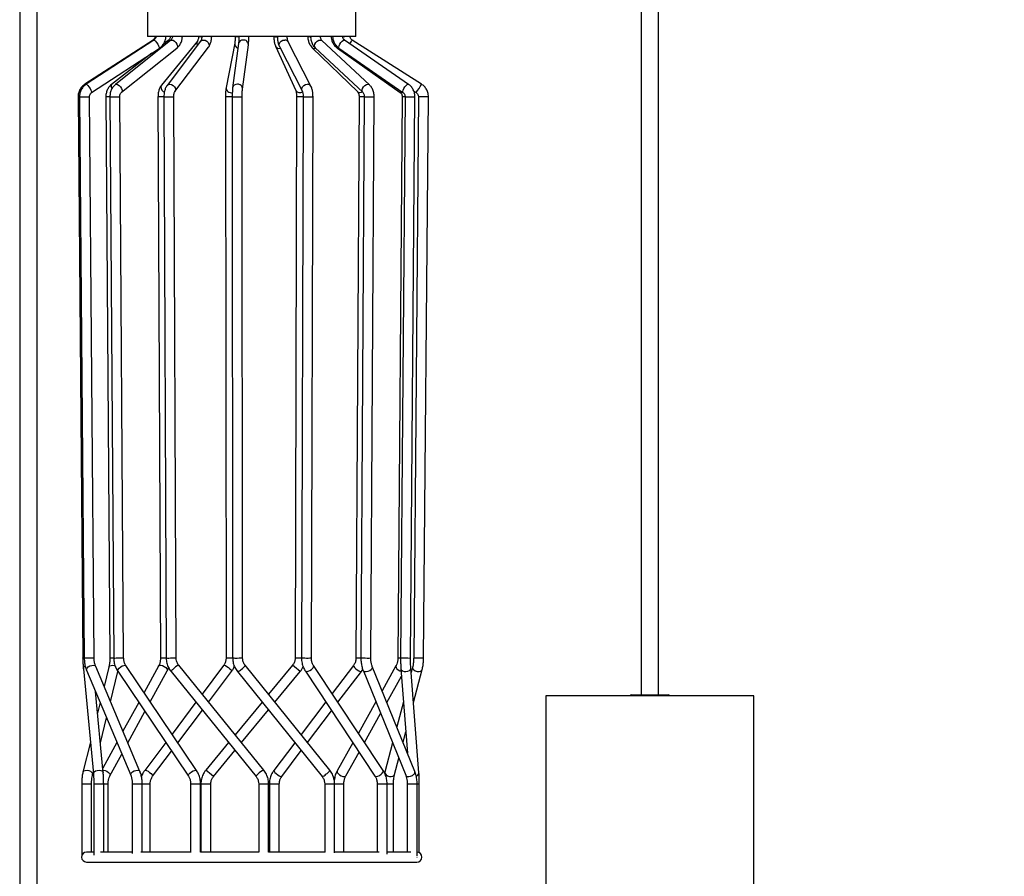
# Model space of a CAD drawing. Header units: millimetres. Extents: x 81 to 118, y 86 to 195.
# Tile 8 of 13: x 89 to 104, y 116 to 129. Entities that reach past the tile are written whole.
import ezdxf

# ---------------------------------------------------------------- set-up
doc = ezdxf.new("R2010")
doc.units = ezdxf.units.MM
doc.styles.add('SLDTEXTSTYLE0', font='TXT', dxfattribs={"width": 0.75})
doc.dimstyles.new('SLDDIMSTYLE0', dxfattribs={"dimtxt": 3.5, "dimasz": 3.302, "dimexe": 0, "dimexo": 0.0625, "dimgap": 0.875, "dimtad": 1, "dimlfac": 20, "dimrnd": 1e-09, "dimzin": 12, "dimdsep": 46, "dimtxsty": 'SLDTEXTSTYLE0', "dimsah": 1, "dimcen": 0.09, "dimadec": 0, "dimazin": 3, "dimtfac": 1, "dimtofl": 0, "dimtmove": 0, "dimatfit": 3, "dimfxl": 0, "dimfrac": 2, "dimtolj": 1, "dimtzin": 12, "dimarcsym": 0})

# ---------------------------------------------------------------- blocks, each defined once
blk = doc.blocks.new('_D')
at = {"color": 7, "linetype": 'Continuous', "lineweight": 18}
for p, q in [((100.461, 161.847), (118.384, 161.847)), ((117.384, 161.847), (117.384, 96.847)), ((100.461, 96.847), (118.384, 96.847))]:
    blk.add_line(p, q, dxfattribs=at)
for points in [[(117.384, 161.847), (116.876, 158.545), (117.892, 158.545)], [(117.384, 96.847), (117.892, 100.149), (116.876, 100.149)]]:
    blk.add_solid(points, dxfattribs=at)
at = {"color": 7, "linetype": 'Continuous', "lineweight": 18, "insert": (112.873, 120.984), "char_height": 3.5, "attachment_point": 1, "rotation": 90, "style": 'SLDTEXTSTYLE0'}
blk.add_mtext('1300', dxfattribs=at)
blk = doc.blocks.new('_D_1')
at = {"color": 7, "linetype": 'Continuous', "lineweight": 18}
for p, q in [((98.046, 132.829), (111.496, 132.829)), ((110.496, 132.829), (110.496, 98.829)), ((98.533, 98.829), (111.496, 98.829))]:
    blk.add_line(p, q, dxfattribs=at)
for points in [[(110.496, 132.829), (109.988, 129.527), (111.004, 129.527)], [(110.496, 98.829), (111.004, 102.131), (109.988, 102.131)]]:
    blk.add_solid(points, dxfattribs=at)
at = {"color": 7, "linetype": 'Continuous', "lineweight": 18, "insert": (105.985, 111.642), "char_height": 3.5, "attachment_point": 1, "rotation": 90, "style": 'SLDTEXTSTYLE0'}
blk.add_mtext('680', dxfattribs=at)

msp = doc.modelspace()

# ---------------------------------------------------------------- linework, layer by layer
at = {"color": 7, "linetype": 'Continuous', "lineweight": 25}
for p, q in [((88.87785, 160.907), (88.87785, 111.12019)), ((89.14285, 111.12019), (89.14285, 160.907)), ((98.28095, 160.907), (98.28095, 118.80666)), ((98.54595, 118.80666), (98.54595, 160.907)), ((90.81447, 129.26548), (90.81447, 128.76547)), ((93.96447, 128.76547), (93.96447, 129.26548)), ((91.17204, 128.76547), (90.81447, 128.76547)), ((91.09126, 128.76149), (91.09147, 128.76547)), ((93.96447, 128.76547), (91.17204, 128.76547)), ((91.34033, 128.76221), (91.34047, 128.76547)), ((91.78378, 128.7635), (91.78383, 128.76547)), ((92.3449, 128.76513), (92.3449, 128.76547)), ((92.72351, 128.76547), (92.72353, 128.76428)), ((92.77666, 128.76547), (92.77668, 128.76413)), ((93.23694, 128.76547), (93.23704, 128.76279)), ((93.27847, 128.76547), (93.27858, 128.76268)), ((93.59086, 128.76547), (93.59104, 128.76177)), ((93.61359, 128.76547), (93.61378, 128.7617)), ((90.89598, 128.71007), (89.86404, 128.04078)), ((90.90793, 128.70991), (89.88465, 128.04062)), ((91.16343, 128.70574), (90.32574, 128.03645)), ((91.5664, 128.69441), (91.02309, 128.02513)), ((91.12979, 128.70639), (91.05018, 128.64459)), ((91.61563, 128.69245), (91.10838, 128.02316)), ((91.12979, 128.70639), (91.12915, 128.70587)), ((91.22793, 127.93256), (91.73518, 128.60184)), ((92.13212, 128.6615), (92.00159, 127.99221)), ((92.18969, 128.65704), (92.10059, 127.98776)), ((92.24927, 127.96796), (92.33838, 128.63725)), ((92.75034, 128.61606), (93.05518, 127.94677)), ((92.80767, 128.61283), (93.15211, 127.94354)), ((93.28549, 128.01218), (92.94104, 128.68146)), ((92.94104, 128.68146), (92.94158, 128.68038)), ((93.30495, 128.5934), (93.99244, 127.92412)), ((93.34971, 128.59227), (94.06815, 127.92298)), ((93.45099, 128.70288), (93.45195, 128.70202)), ((94.17039, 128.03273), (93.45195, 128.70202)), ((94.76329, 128.03955), (93.79508, 128.70884)), ((94.95923, 128.04111), (93.90867, 128.7104)), ((89.96676, 127.91509), (90.99003, 128.58438)), ((90.87944, 128.51204), (90.26763, 128.0371)), ((90.41937, 127.91926), (91.25706, 128.58855)), ((93.68543, 128.5858), (94.6367, 127.91652)), ((93.70979, 128.58545), (94.678, 127.91616)), ((89.76169, 127.84941), (89.83374, 119.35956)), ((89.78311, 127.84942), (89.85456, 119.35956)), ((90.00456, 119.35956), (89.93311, 127.85068)), ((90.18167, 127.84951), (90.24187, 119.35956)), ((90.24223, 127.84953), (90.30071, 119.35956)), ((90.45072, 119.35956), (90.39222, 127.85056)), ((90.97043, 127.84971), (91.00836, 119.35956)), ((91.05965, 127.84973), (91.09507, 119.35956)), ((91.24507, 119.35956), (91.20965, 127.85036)), ((91.99158, 127.84996), (92.0007, 119.35956)), ((92.09404, 127.84999), (92.10027, 119.35956)), ((92.25027, 119.35956), (92.24405, 127.8501)), ((93.06857, 127.85023), (93.04728, 119.35956)), ((93.16655, 127.85026), (93.1425, 119.35956)), ((93.2925, 119.35956), (93.31655, 127.84983)), ((94.01517, 127.85047), (93.96716, 119.35956)), ((94.09173, 127.85049), (94.04156, 119.35956)), ((94.19157, 119.35956), (94.24173, 127.8496)), ((94.6677, 127.85063), (94.60127, 119.35956)), ((94.63623, 127.91687), (94.6367, 127.91652)), ((94.7096, 127.85064), (94.64199, 119.35956)), ((94.792, 119.35956), (94.8596, 127.84945)), ((94.91333, 127.85069), (94.83997, 119.35956)), ((94.84253, 127.9376), (94.87864, 127.9146)), ((94.98998, 119.35956), (95.06333, 127.8494)), ((89.83503, 119.36212), (89.83516, 119.36214)), ((89.85593, 119.36214), (89.85654, 119.36212)), ((90.697, 117.64633), (90.02842, 119.2339)), ((90.22752, 119.22279), (90.15562, 118.93186)), ((91.55541, 117.65915), (90.48501, 119.24672)), ((90.98012, 119.24077), (90.76019, 118.83858)), ((92.5718, 117.66445), (91.28466, 119.25202)), ((91.96388, 119.24986), (91.6379, 118.81633)), ((93.57076, 117.66432), (92.28945, 119.25189)), ((93.00716, 119.25258), (92.64365, 118.81303)), ((94.37958, 117.6587), (93.32564, 119.24627)), ((93.92954, 119.25013), (93.60602, 118.82393)), ((94.85798, 117.64542), (94.21365, 119.23299)), ((94.57155, 119.24143), (94.36207, 118.8673)), ((94.91984, 117.62303), (94.79653, 119.2106)), ((94.82356, 119.22393), (94.80188, 119.14176)), ((89.84131, 119.19768), (89.99247, 117.61011)), ((89.89018, 119.17568), (90.55876, 117.58811)), ((90.25298, 118.70066), (90.36546, 119.15571)), ((90.36064, 119.16286), (91.43104, 117.57529)), ((90.85459, 118.69857), (91.11173, 119.1688)), ((91.16815, 119.15755), (92.45528, 117.56999)), ((91.73527, 118.69623), (92.08377, 119.15971)), ((92.17272, 119.15768), (93.45404, 117.57012)), ((92.73979, 118.69392), (93.12275, 119.15699)), ((93.20067, 119.16331), (94.25461, 117.57574)), ((93.69388, 118.69159), (94.04902, 119.15944)), ((94.04902, 119.15944), (94.0695, 119.19031)), ((94.07466, 119.17658), (94.71899, 117.58901)), ((94.43431, 118.6893), (94.65584, 119.08493)), ((94.64698, 119.19898), (94.74627, 117.92067)), ((94.83715, 118.68764), (94.9686, 119.18565)), ((90.14179, 117.62433), (90.02443, 118.85688)), ((96.83845, 118.79166), (96.83845, 114.79166)), ((99.74345, 118.79166), (96.83845, 118.79166)), ((98.13095, 118.80666), (98.69595, 118.80666)), ((99.98845, 118.79166), (99.74345, 118.79166)), ((99.98845, 114.79166), (99.98845, 118.79166)), ((90.09542, 118.68833), (90.05576, 118.52787)), ((90.67918, 118.69042), (90.44085, 118.25457)), ((91.54499, 118.69275), (91.18306, 118.21141)), ((92.5461, 118.69507), (92.13714, 118.20057)), ((93.50997, 118.6974), (93.13532, 118.20384)), ((94.26822, 118.69969), (94.00298, 118.22598)), ((94.68563, 118.70135), (94.58467, 118.31884)), ((90.09873, 118.07658), (90.19279, 118.45712)), ((90.51523, 118.07795), (90.77358, 118.55041)), ((91.27178, 118.07981), (91.64236, 118.57266)), ((92.2335, 118.08171), (92.64223, 118.57595)), ((93.23237, 118.0836), (93.59783, 118.56506)), ((94.09624, 118.08551), (94.34046, 118.52168)), ((94.67867, 118.08722), (94.72091, 118.24722)), ((89.94698, 118.08778), (89.83512, 117.63522)), ((90.3489, 118.08642), (90.13503, 117.6953)), ((91.08767, 118.08455), (90.77017, 117.66229)), ((92.03963, 118.08266), (91.69424, 117.66502)), ((93.04189, 118.08077), (92.72444, 117.66256)), ((93.9206, 118.07886), (93.68264, 117.65386)), ((94.52088, 118.07715), (94.40454, 117.63636)), ((90.24362, 117.58124), (90.42328, 117.9098)), ((90.89006, 117.57214), (91.1764, 117.95296)), ((91.80984, 117.56942), (92.13599, 117.9638)), ((92.84392, 117.57187), (93.13894, 117.96053)), ((93.81352, 117.58058), (94.01386, 117.93839)), ((94.54957, 117.59808), (94.61488, 117.84553)), ((89.98074, 117.59922), (89.98995, 117.6365)), ((94.40454, 117.63636), (94.40058, 117.61922)), ((89.81579, 117.45789), (89.81579, 116.3645)), ((89.96579, 116.42548), (89.96579, 117.45789)), ((89.99873, 117.45789), (89.99873, 116.37835)), ((90.14873, 116.42548), (90.14873, 117.45789)), ((90.2149, 116.42548), (90.2149, 117.45789)), ((90.58208, 117.45789), (90.58208, 116.40399)), ((90.73208, 116.42548), (90.73208, 117.45789)), ((90.85297, 116.42548), (90.85297, 117.45789)), ((91.46498, 117.45789), (91.46498, 116.42065)), ((91.61498, 116.42548), (91.61498, 117.45789)), ((91.61969, 117.45789), (91.61969, 116.42548)), ((91.76969, 116.42548), (91.76969, 117.45789)), ((92.49476, 117.45789), (92.49476, 116.42548)), ((92.64476, 116.42519), (92.64476, 117.45789)), ((92.65654, 117.45789), (92.65654, 116.42548)), ((92.80654, 116.42548), (92.80654, 117.45789)), ((93.49337, 117.45789), (93.49337, 116.42548)), ((93.64337, 116.41615), (93.64337, 117.45789)), ((93.78425, 116.42548), (93.78425, 117.45789)), ((94.28813, 117.45789), (94.28813, 116.42548)), ((94.43813, 116.39597), (94.43813, 117.45789)), ((94.53375, 117.45789), (94.53374, 117.45789)), ((94.53375, 116.42548), (94.53375, 117.45789)), ((94.74163, 117.45789), (94.74163, 116.42548)), ((94.89163, 116.36819), (94.89163, 117.45789)), ((94.92545, 116.41628), (94.92545, 117.45789)), ((89.99873, 116.42548), (89.88947, 116.42548)), ((90.58208, 116.42548), (90.10303, 116.42548)), ((91.46498, 116.42548), (90.71193, 116.42548)), ((92.49476, 116.42548), (91.61498, 116.42548)), ((93.50171, 116.42548), (92.64476, 116.42548)), ((94.31621, 116.42548), (93.64337, 116.42548)), ((94.79757, 116.42548), (94.43813, 116.42548)), ((89.88947, 116.27548), (94.88947, 116.27548)), ((94.88945, 116.35048), (94.89163, 116.35048))]:
    msp.add_line(p, q, dxfattribs=at)
at = {"color": 1, "linetype": 'Continuous', "lineweight": 25}
for p, q in [((92.77668, 128.76413), (92.78082, 128.76547)), ((93.78964, 128.7104), (93.79508, 128.70884)), ((94.75785, 128.04112), (94.76329, 128.03955)), ((94.85378, 127.8494), (94.8596, 127.84945)), ((95.06333, 127.8494), (94.91333, 127.85069)), ((89.81579, 117.45789), (89.96579, 117.45789)), ((89.99873, 117.45789), (90.14873, 117.45789)), ((90.14878, 117.45789), (90.2149, 117.45789)), ((90.58208, 117.45789), (90.73208, 117.45789)), ((90.73208, 117.45789), (90.85297, 117.45789)), ((91.46498, 117.45789), (91.48019, 117.45789)), ((91.48019, 117.45789), (91.61498, 117.45789)), ((91.61969, 117.45789), (91.76969, 117.45789)), ((92.49476, 117.45789), (92.53355, 117.45789)), ((92.53355, 117.45789), (92.64476, 117.45789)), ((92.65654, 117.45789), (92.80654, 117.45789)), ((93.49337, 117.45789), (93.56201, 117.45789)), ((93.56201, 117.45789), (93.64337, 117.45789)), ((93.64337, 117.45789), (93.78425, 117.45789)), ((94.28813, 117.45789), (94.38772, 117.45789)), ((94.38772, 117.45789), (94.43813, 117.45789)), ((94.43813, 117.45789), (94.53375, 117.45789)), ((94.74163, 117.45789), (94.86791, 117.45789)), ((94.86791, 117.45789), (94.89163, 117.45789)), ((94.89163, 117.45789), (94.91956, 117.45789)), ((94.91956, 117.45789), (94.92545, 117.45789))]:
    msp.add_line(p, q, dxfattribs=at)
at = {"color": 1, "linetype": 'Continuous', "lineweight": 25, "flags": 128}
for points in [[(92.34463, 128.76547), (92.34465, 128.76546), (92.3449, 128.76513)], [(93.27858, 128.76268), (93.28343, 128.76392), (93.29879, 128.76547)], [(93.76353, 128.76346), (93.7721, 128.76392), (93.80068, 128.76547)], [(90.89598, 128.71007), (90.89483, 128.70552), (90.89549, 128.70178)], [(90.90793, 128.70991), (90.90979, 128.7104), (90.91933, 128.70552), (90.93339, 128.69175), (90.94982, 128.6712), (90.96613, 128.64698), (90.97982, 128.62278), (90.98882, 128.6023), (90.99175, 128.58864), (90.99003, 128.58438)], [(91.12915, 128.70587), (91.12876, 128.70552), (91.12207, 128.69175), (91.12304, 128.67347)], [(91.16343, 128.70574), (91.17824, 128.7104), (91.19804, 128.70552), (91.21969, 128.69175), (91.23991, 128.6712), (91.25561, 128.64698), (91.2644, 128.62278), (91.26495, 128.6023), (91.25717, 128.58864), (91.25706, 128.58855)], [(91.61563, 128.69245), (91.63244, 128.70565), (91.65613, 128.7104)], [(91.65613, 128.7104), (91.68275, 128.70552), (91.70826, 128.69175), (91.72876, 128.6712), (91.74114, 128.64698), (91.74351, 128.62278), (91.73552, 128.6023), (91.73518, 128.60184)], [(92.80767, 128.61283), (92.8038, 128.62309), (92.80353, 128.64731), (92.81405, 128.67151), (92.83375, 128.69199), (92.85963, 128.70565), (92.88775, 128.7104)], [(93.34971, 128.59227), (93.3426, 128.60253), (93.33974, 128.62309), (93.34618, 128.64731), (93.36093, 128.67151), (93.38177, 128.69199), (93.4055, 128.70565), (93.42853, 128.7104)], [(93.42853, 128.7104), (93.44733, 128.70552), (93.45099, 128.70288)], [(93.70979, 128.58545), (93.70695, 128.58877), (93.70559, 128.60253), (93.71137, 128.62309), (93.72339, 128.64731), (93.73984, 128.67151), (93.75821, 128.69199), (93.77569, 128.70565), (93.78964, 128.7104)], [(93.68542, 128.58582), (93.6922, 128.58389), (93.70555, 128.58788)], [(89.86404, 128.04078), (89.86289, 128.03623), (89.86527, 128.02684)], [(89.88465, 128.04062), (89.88651, 128.04112), (89.89606, 128.03623), (89.91012, 128.02247), (89.92655, 128.00191), (89.94285, 127.97769), (89.95654, 127.95349), (89.96554, 127.93301), (89.96847, 127.91935), (89.96676, 127.91509)], [(90.26763, 128.0371), (90.2666, 128.03623), (90.25991, 128.02247), (90.2614, 128.00191), (90.27083, 127.97769), (90.27349, 127.97286)], [(90.32575, 128.03646), (90.34056, 128.04112), (90.36035, 128.03623), (90.38201, 128.02247), (90.40222, 128.00191), (90.41792, 127.97769), (90.42672, 127.95349), (90.42726, 127.93301), (90.41948, 127.91935), (90.4193, 127.9192)], [(91.02309, 128.02513), (91.02111, 128.02247), (91.01402, 128.00191), (91.01718, 127.97769), (91.0301, 127.95349), (91.05081, 127.93301), (91.06768, 127.92288)], [(91.10839, 128.02317), (91.12519, 128.03636), (91.14888, 128.04112)], [(91.14888, 128.04112), (91.1755, 128.03623), (91.20101, 128.02247), (91.22151, 128.00191), (91.23389, 127.97769), (91.23626, 127.95349), (91.22832, 127.93307)], [(93.15159, 127.9446), (93.14824, 127.9538), (93.14798, 127.97802), (93.1585, 128.00222), (93.17819, 128.02271), (93.20407, 128.03636), (93.2322, 128.04112)], [(94.06815, 127.92298), (94.06104, 127.93325), (94.05818, 127.9538), (94.06461, 127.97802), (94.07937, 128.00222), (94.1002, 128.02271), (94.12394, 128.03636), (94.14696, 128.04112)], [(94.14696, 128.04112), (94.16577, 128.03623), (94.17039, 128.03273)], [(94.678, 127.91616), (94.67516, 127.91948), (94.6738, 127.93325), (94.67957, 127.9538), (94.6916, 127.97802), (94.70805, 128.00222), (94.72641, 128.02271), (94.7439, 128.03636), (94.75785, 128.04112)], [(90.24223, 127.84953), (90.24471, 127.84945), (90.25756, 127.8494)], [(89.85654, 119.36212), (89.86869, 119.36217), (89.89011, 119.36231), (89.91753, 119.36252), (89.94677, 119.36277), (89.97339, 119.36301), (89.99333, 119.36322), (90.00356, 119.36336), (90.00314, 119.36338)], [(90.24328, 119.36224), (90.24305, 119.36231), (90.25379, 119.36252), (90.27414, 119.36277), (90.30069, 119.36301)], [(90.30199, 119.36226), (90.30318, 119.36216), (90.31603, 119.36212)], [(90.31603, 119.36212), (90.33795, 119.36217), (90.36563, 119.36231), (90.39484, 119.36252), (90.42113, 119.36277), (90.4405, 119.36301), (90.45001, 119.36322), (90.4494, 119.36327)], [(91.00972, 119.36244), (91.00923, 119.36252), (91.01926, 119.36277), (91.03904, 119.36301), (91.06557, 119.36322), (91.09481, 119.36336), (91.09604, 119.36337)], [(91.13402, 119.36212), (91.16194, 119.36217), (91.19109, 119.36231), (91.21704, 119.36252), (91.23583, 119.36277), (91.24461, 119.36301), (91.24391, 119.36307)], [(92.00195, 119.36269), (92.0013, 119.36277), (92.0106, 119.36301), (92.02982, 119.36322), (92.05601, 119.36336), (92.08521, 119.36341), (92.10209, 119.36338)], [(92.1691, 119.36212), (92.19818, 119.36217), (92.22376, 119.36231), (92.24196, 119.36252), (92.25001, 119.36277), (92.24932, 119.36282)], [(93.04839, 119.36295), (93.04768, 119.36301), (93.05625, 119.36322), (93.07488, 119.36336), (93.10073, 119.36341), (93.12986, 119.36336), (93.1452, 119.36329)], [(93.24228, 119.36212), (93.26749, 119.36217), (93.28508, 119.36231), (93.29239, 119.36252), (93.29181, 119.36255)], [(93.96806, 119.36318), (93.96739, 119.36322), (93.97523, 119.36336), (93.99326, 119.36341), (94.01874, 119.36336), (94.04479, 119.36323)], [(94.16801, 119.36212), (94.18498, 119.36217), (94.19155, 119.36231), (94.19118, 119.36232)], [(94.60192, 119.36335), (94.60139, 119.36336), (94.60849, 119.36341), (94.62591, 119.36336), (94.64202, 119.36327)], [(94.7862, 119.36212), (94.79202, 119.36217), (94.79197, 119.36217)], [(94.84031, 119.36341), (94.84002, 119.36341), (94.84638, 119.36336), (94.86318, 119.36322), (94.88787, 119.36301), (94.91669, 119.36276), (94.94525, 119.36251), (94.96921, 119.3623), (94.98492, 119.36216), (94.98998, 119.36212)], [(89.89018, 119.17568), (89.88889, 119.19043), (89.89758, 119.20897), (89.91566, 119.22688), (89.94038, 119.24142), (89.96799, 119.25038), (89.99427, 119.2524), (90.01523, 119.24718), (90.02767, 119.2355), (90.02842, 119.2339)], [(90.22752, 119.22279), (90.22888, 119.22688), (90.24111, 119.24142), (90.26236, 119.25038), (90.28939, 119.2524), (90.31809, 119.24718), (90.32037, 119.24645)], [(90.36725, 119.19043), (90.38369, 119.20897), (90.40608, 119.22688), (90.43103, 119.24142), (90.45473, 119.25038), (90.47357, 119.2524), (90.48468, 119.24718), (90.48501, 119.24672)], [(90.98012, 119.24077), (90.98049, 119.24142), (90.99258, 119.25038), (91.01279, 119.2524), (91.03804, 119.24718), (91.06449, 119.2355), (91.08812, 119.21914), (91.10532, 119.2006), (91.11348, 119.1827), (91.11173, 119.1688)], [(91.96388, 119.24986), (91.96433, 119.25038), (91.97422, 119.2524), (91.99166, 119.24718), (92.014, 119.2355), (92.03784, 119.21914), (92.05954, 119.2006), (92.07581, 119.1827), (92.08416, 119.16816), (92.08377, 119.15971)], [(93.29189, 119.19043), (93.31177, 119.20897), (93.32426, 119.22688), (93.32744, 119.24142), (93.32575, 119.2461)], [(93.92954, 119.25013), (93.92848, 119.24718), (93.93239, 119.2355), (93.94495, 119.21914), (93.96427, 119.2006), (93.98739, 119.1827), (94.01081, 119.16816), (94.03094, 119.1592), (94.04473, 119.15717), (94.04902, 119.15944)], [(94.57155, 119.24143), (94.56955, 119.2355), (94.57259, 119.21914), (94.58543, 119.2006), (94.60612, 119.1827), (94.63151, 119.16816), (94.64991, 119.16123)], [(94.79135, 119.19043), (94.79661, 119.20897), (94.79652, 119.21069)], [(94.82352, 119.22374), (94.82274, 119.21914), (94.82689, 119.2006), (94.84157, 119.1827), (94.86455, 119.16816), (94.89233, 119.1592), (94.92068, 119.15717), (94.94528, 119.1624), (94.9624, 119.17408), (94.9686, 119.18565)], [(90.36064, 119.16286), (90.35927, 119.17408), (90.36725, 119.19043)], [(93.20066, 119.16332), (93.20547, 119.1592), (93.22086, 119.15717), (93.24268, 119.1624), (93.26763, 119.17408), (93.29189, 119.19043)], [(94.07465, 119.1766), (94.08044, 119.16816), (94.09748, 119.1592), (94.12163, 119.15717), (94.1492, 119.1624), (94.17601, 119.17408), (94.19797, 119.19043)], [(94.64697, 119.19916), (94.65303, 119.1827), (94.66962, 119.16816), (94.69415, 119.1592), (94.72289, 119.15717), (94.75145, 119.1624), (94.77549, 119.17408), (94.79135, 119.19043)], [(89.83513, 117.63524), (89.83648, 117.63931), (89.84871, 117.65385), (89.86996, 117.66281), (89.89699, 117.66483), (89.92569, 117.65961), (89.95168, 117.64793), (89.97101, 117.63157), (89.98074, 117.61303), (89.98078, 117.59937)], [(89.99247, 117.61011), (89.9935, 117.6214), (90.00413, 117.63931), (90.02436, 117.65385), (90.0511, 117.66281), (90.08028, 117.66483), (90.10746, 117.65961), (90.1285, 117.64793), (90.14019, 117.63157), (90.14181, 117.62414)], [(90.13792, 117.665), (90.14468, 117.66483), (90.16993, 117.65961), (90.19639, 117.64793), (90.22001, 117.63157), (90.23721, 117.61303), (90.24537, 117.59513), (90.24376, 117.58149)], [(90.55867, 117.58833), (90.55747, 117.60286), (90.56616, 117.6214), (90.58424, 117.63931), (90.60896, 117.65385), (90.63657, 117.66281), (90.66285, 117.66483), (90.68381, 117.65961), (90.69625, 117.64793), (90.697, 117.64632)], [(90.77018, 117.6623), (90.77062, 117.66281), (90.78051, 117.66483), (90.79795, 117.65961), (90.82029, 117.64793), (90.84413, 117.63157), (90.86583, 117.61303), (90.8821, 117.59513), (90.89045, 117.58059), (90.89008, 117.57217)], [(91.43104, 117.57529), (91.42967, 117.58651), (91.43765, 117.60286)], [(91.43765, 117.60286), (91.45408, 117.6214), (91.47648, 117.63931), (91.50143, 117.65385), (91.52512, 117.66281), (91.54396, 117.66483), (91.55508, 117.65961), (91.55541, 117.65915)], [(92.72444, 117.66256), (92.72338, 117.65961), (92.72729, 117.64793), (92.73985, 117.63157), (92.75917, 117.61303), (92.78229, 117.59513), (92.8057, 117.58059), (92.82584, 117.57163), (92.83963, 117.5696), (92.84392, 117.57187)], [(93.68264, 117.65386), (93.68064, 117.64793), (93.68368, 117.63157), (93.69652, 117.61303), (93.71721, 117.59513), (93.7426, 117.58059), (93.76882, 117.57163), (93.79189, 117.5696), (93.80828, 117.57483), (93.81352, 117.58058)], [(94.25461, 117.57574), (94.25941, 117.57163), (94.2748, 117.5696), (94.29663, 117.57483), (94.32157, 117.58651), (94.34583, 117.60286)], [(94.34583, 117.60286), (94.36572, 117.6214), (94.3782, 117.63931), (94.38138, 117.65385), (94.37958, 117.6587)], [(94.40454, 117.63636), (94.40372, 117.63157), (94.40786, 117.61303), (94.42254, 117.59513), (94.44552, 117.58059), (94.4733, 117.57163), (94.50165, 117.5696), (94.52626, 117.57483), (94.54337, 117.58651), (94.54957, 117.59808)], [(94.71899, 117.58901), (94.72477, 117.58059), (94.74181, 117.57163), (94.76596, 117.5696), (94.79354, 117.57483), (94.82034, 117.58651), (94.8423, 117.60286)], [(94.87859, 117.57614), (94.8988, 117.58651), (94.91466, 117.60286)], [(94.91466, 117.60286), (94.91993, 117.6214), (94.91984, 117.62303)]]:
    msp.add_lwpolyline(points, dxfattribs=at)
at = {"color": 7, "linetype": 'Continuous', "lineweight": 25, "flags": 128}
msp.add_lwpolyline([(91.16266, 128.70509), (91.16332, 128.70565), (91.16343, 128.70574)], dxfattribs=at)
at = {"color": 1, "linetype": 'Continuous', "lineweight": 25}
for centre, radius, start, end in [((91.00916, 127.99157), 0.77429, 83.913852, 88.205785), ((91.3076, 128.60102), 0.16448, 78.522498, 88.927768), ((91.67133, 129.6034), 0.84129, 264.87725, 267.386826), ((91.7742, 128.74127), 0.0242, 66.676443, 89.314051), ((92.18408, 129.00694), 0.24547, 259.632776, 272.456196), ((92.75943, 128.93464), 0.17409, 258.101868, 275.622305), ((93.26287, 128.93113), 0.1703, 261.276909, 275.108605), ((93.60251, 128.84539), 0.08441, 262.194027, 277.022099), ((93.67308, 128.32142), 0.44426, 91.747008, 97.671735), ((91.61153, 128.66365), 0.05462, 145.775161, 217.854649), ((92.19812, 128.65332), 0.06653, 173.142638, 254.77304), ((92.25532, 128.64365), 0.06698, 85.292385, 168.461365), ((92.26809, 128.64041), 0.07036, 357.419963, 95.929418), ((92.80622, 128.6473), 0.06402, 209.17003, 284.149356), ((92.89127, 128.65335), 0.05716, 29.461439, 93.532863), ((93.33314, 128.62757), 0.04429, 230.426661, 297.873373), ((93.04958, 129.19624), 0.98694, 326.679945, 330.510464), ((92.16622, 127.97436), 0.06698, 85.292413, 168.495137), ((92.17898, 127.97112), 0.07037, 357.442818, 95.92496), ((93.23572, 127.98406), 0.05716, 29.437405, 93.530978), ((93.81917, 128.6783), 1.30603, 324.214636, 330.798593), ((89.79632, 125.90146), 1.94826, 90.416651, 91.018506), ((89.74716, 141.05059), 13.20122, 270.156016, 270.80705), ((90.25992, 124.18546), 3.66489, 90.27661, 91.22342), ((90.27969, 133.07395), 5.2246, 269.757316, 271.234228), ((91.04949, 124.58744), 3.26322, 89.820367, 91.388226), ((91.08656, 128.71687), 0.86756, 268.222268, 270.796257), ((91.12489, 131.22319), 3.37389, 269.553926, 271.439563), ((92.06339, 124.90291), 2.94793, 89.393073, 91.395776), ((92.07605, 127.98794), 0.07458, 176.713657, 285.402226), ((92.14415, 129.67011), 1.82081, 268.423205, 270.589578), ((92.18828, 129.59465), 1.74544, 269.166367, 271.830869), ((93.11554, 127.98569), 0.07183, 212.814181, 306.231158), ((93.1279, 124.94891), 2.90193, 89.227386, 91.171491), ((93.24567, 131.23593), 3.3866, 268.661354, 270.349445), ((93.28319, 128.80196), 0.95271, 268.985772, 272.006894), ((94.02347, 127.9693), 0.05481, 235.514389, 313.432343), ((94.05546, 125.10202), 2.74875, 89.244774, 90.840014), ((94.19913, 132.97206), 5.12269, 268.798627, 270.212702), ((94.22731, 128.15041), 0.30115, 268.25638, 272.743102), ((94.64478, 127.94506), 0.02966, 254.186182, 315.871033), ((94.6852, 126.05658), 1.79414, 89.220867, 90.559085), ((94.87454, 138.59616), 10.74678, 269.120607, 269.889326), ((89.85897, 118.24218), 1.12021, 90.227035, 91.21816), ((91.12127, 120.04742), 0.68543, 267.904272, 271.066411), ((92.14967, 121.02394), 1.66193, 268.329083, 270.669932), ((93.22104, 122.62834), 3.2663, 268.63462, 270.37267), ((94.14832, 124.3816), 5.01952, 268.78616, 270.22475), ((94.80679, 130.10756), 10.74546, 269.121704, 269.890234), ((89.887, 119.19727), 0.04569, 112.267799, 179.483613), ((91.35043, 119.06088), 0.20214, 108.986362, 140.139573), ((92.16995, 119.30823), 0.13211, 296.922561, 334.758846), ((90.59775, 116.22144), 3.87209, 49.299751, 51.51945), ((94.17588, 119.22276), 0.03915, 304.339998, 14.822878), ((91.23204, 119.13248), 0.06864, 122.40008, 158.573105), ((92.14928, 119.26457), 0.10943, 282.369626, 317.351272), ((89.29223, 114.64288), 3.86044, 49.295595, 51.522027), ((92.51919, 117.54489), 0.06866, 122.403698, 158.564762), ((92.63756, 117.4733), 0.20214, 108.986844, 140.138983), ((93.4306, 117.677), 0.10943, 282.36934, 317.351402), ((93.45126, 117.72066), 0.13211, 296.922239, 334.75897), ((94.82031, 117.63513), 0.03905, 304.273963, 15.275196)]:
    msp.add_arc(centre, radius, start, end, dxfattribs=at)
at = {"color": 7, "linetype": 'Continuous', "lineweight": 25}
for centre, radius, start, end in [((98.13095, 118.79166), 0.015, 90, 180), ((98.69595, 118.79166), 0.015, 0, 90), ((89.88947, 116.35048), 0.075, 90, 270), ((94.88947, 116.35048), 0.075, 270, 88.347245)]:
    msp.add_arc(centre, radius, start, end, dxfattribs=at)
for points, knots in [([(90.92985, 128.76949), (90.92941, 128.76523), (90.92804, 128.75203), (90.91902, 128.73113), (90.90578, 128.71671), (90.89728, 128.71095), (90.89598, 128.71007)], [0, 0, 0, 0, 0.17785125, 0.55137981, 0.93112943, 1, 1, 1, 1]), ([(90.94147, 128.76946), (90.94103, 128.76517), (90.93967, 128.75202), (90.93081, 128.73117), (90.9178, 128.7167), (90.90934, 128.71088), (90.90793, 128.70991)], [0, 0, 0, 0, 0.17786744, 0.54457708, 0.92373993, 1, 1, 1, 1]), ([(90.99003, 128.58438), (91.00016, 128.59175), (91.02615, 128.61068), (91.05903, 128.6517), (91.08422, 128.70483), (91.08897, 128.74303), (91.09126, 128.76149)], [0, 0, 0, 0, 0.17825723, 0.45768807, 0.73804305, 1, 1, 1, 1]), ([(91.15763, 128.76884), (91.1572, 128.76391), (91.15604, 128.75046), (91.14928, 128.73019), (91.13899, 128.71437), (91.13235, 128.70861), (91.12979, 128.70639)], [0, 0, 0, 0, 0.178313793, 0.487281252, 0.80213613, 1, 1, 1, 1]), ([(91.19047, 128.76874), (91.19005, 128.76372), (91.18891, 128.7501), (91.18232, 128.72968), (91.17226, 128.71365), (91.16594, 128.70799), (91.16343, 128.70574)], [0, 0, 0, 0, 0.17844211, 0.48438838, 0.79435304, 1, 1, 1, 1]), ([(91.25706, 128.58855), (91.26582, 128.59634), (91.28812, 128.61618), (91.3154, 128.6579), (91.33509, 128.70942), (91.33868, 128.74555), (91.34033, 128.76221)], [0, 0, 0, 0, 0.1829842, 0.46584381, 0.75360934, 1, 1, 1, 1]), ([(91.58544, 128.76759), (91.5851, 128.76141), (91.58419, 128.74464), (91.57928, 128.72126), (91.57214, 128.70287), (91.56781, 128.69618), (91.56657, 128.69462), (91.5664, 128.69441)], [0, 0, 0, 0, 0.18046741, 0.48980216, 0.74126013, 0.96526645, 1, 1, 1, 1]), ([(91.63383, 128.76745), (91.63351, 128.76113), (91.63264, 128.74386), (91.62791, 128.71984), (91.62108, 128.7011), (91.61694, 128.6942), (91.6158, 128.69268), (91.61563, 128.69245)], [0, 0, 0, 0, 0.18068138, 0.493523, 0.74360593, 0.96097344, 1, 1, 1, 1]), ([(91.73518, 128.60184), (91.74077, 128.61006), (91.7557, 128.63202), (91.77214, 128.67539), (91.78172, 128.72288), (91.78325, 128.75308), (91.78378, 128.7635)], [0, 0, 0, 0, 0.18911585, 0.50541548, 0.82942207, 1, 1, 1, 1]), ([(92.13933, 128.76598), (92.13922, 128.75813), (92.13892, 128.73528), (92.13718, 128.70172), (92.13437, 128.67432), (92.13272, 128.66496), (92.13212, 128.6615)], [0, 0, 0, 0, 0.17994142, 0.52391481, 0.82382133, 1, 1, 1, 1]), ([(92.1949, 128.76582), (92.19483, 128.75781), (92.19462, 128.73444), (92.19334, 128.69839), (92.19131, 128.67028), (92.19006, 128.66004), (92.18969, 128.65704)], [0, 0, 0, 0, 0.1793701, 0.5229314, 0.86061869, 1, 1, 1, 1]), ([(92.33838, 128.63725), (92.33908, 128.64313), (92.34107, 128.65984), (92.34337, 128.695), (92.34465, 128.73414), (92.34485, 128.7583), (92.3449, 128.76513)], [0, 0, 0, 0, 0.18110181, 0.51405444, 0.86259082, 1, 1, 1, 1]), ([(92.72353, 128.76428), (92.72382, 128.75467), (92.72468, 128.72647), (92.73029, 128.68087), (92.73945, 128.64217), (92.74784, 128.62206), (92.75034, 128.61606)], [0, 0, 0, 0, 0.17196926, 0.50451796, 0.85214091, 1, 1, 1, 1]), ([(92.77668, 128.76413), (92.77702, 128.75436), (92.77801, 128.72572), (92.78443, 128.67938), (92.79502, 128.63967), (92.80473, 128.61907), (92.80767, 128.61283)], [0, 0, 0, 0, 0.17154724, 0.50259073, 0.84923625, 1, 1, 1, 1]), ([(92.94104, 128.68146), (92.94019, 128.68326), (92.93835, 128.68719), (92.93361, 128.70266), (92.92899, 128.72753), (92.927, 128.7512), (92.9267, 128.76519), (92.92666, 128.76682)], [0, 0, 0, 0, 0.17413206, 0.37968374, 0.6373576, 0.95779486, 1, 1, 1, 1]), ([(93.23704, 128.76279), (93.23781, 128.75164), (93.23996, 128.72026), (93.25334, 128.67032), (93.2765, 128.62443), (93.2971, 128.60196), (93.30495, 128.5934)], [0, 0, 0, 0, 0.17184549, 0.48353944, 0.80334059, 1, 1, 1, 1]), ([(93.27858, 128.76268), (93.27939, 128.7514), (93.28165, 128.71987), (93.29559, 128.66984), (93.31979, 128.6236), (93.34132, 128.60106), (93.34971, 128.59227)], [0, 0, 0, 0, 0.17217055, 0.48145589, 0.79783299, 1, 1, 1, 1]), ([(93.45195, 128.70202), (93.45034, 128.70367), (93.44613, 128.70797), (93.43761, 128.72241), (93.43051, 128.74427), (93.42912, 128.76067), (93.42847, 128.76828)], [0, 0, 0, 0, 0.17815265, 0.4647506, 0.75181327, 1, 1, 1, 1]), ([(93.59104, 128.76177), (93.5922, 128.74958), (93.59525, 128.71737), (93.613, 128.66757), (93.64417, 128.61933), (93.67245, 128.59635), (93.68543, 128.5858)], [0, 0, 0, 0, 0.17564625, 0.46433198, 0.75422018, 1, 1, 1, 1]), ([(93.61378, 128.7617), (93.61496, 128.74945), (93.61807, 128.71721), (93.63607, 128.66746), (93.66769, 128.61912), (93.69646, 128.59611), (93.70979, 128.58545)], [0, 0, 0, 0, 0.17595313, 0.4630607, 0.75115988, 1, 1, 1, 1]), ([(93.79508, 128.70884), (93.79217, 128.71108), (93.78353, 128.71773), (93.77176, 128.73405), (93.76496, 128.75369), (93.7639, 128.76565), (93.76359, 128.76925)], [0, 0, 0, 0, 0.17791944, 0.52805032, 0.85816277, 1, 1, 1, 1]), ([(93.90867, 128.7104), (93.90524, 128.71284), (93.89427, 128.72064), (93.88056, 128.73916), (93.87488, 128.7582), (93.87417, 128.76835), (93.87408, 128.76957)], [0, 0, 0, 0, 0.17791336, 0.56912469, 0.94840939, 1, 1, 1, 1]), ([(89.86404, 128.04078), (89.85387, 128.03343), (89.82773, 128.01454), (89.79436, 127.97354), (89.76971, 127.92004), (89.76196, 127.87707), (89.76173, 127.8538), (89.76169, 127.84941)], [0, 0, 0, 0, 0.16690816, 0.42887824, 0.69156081, 0.94184402, 1, 1, 1, 1]), ([(89.88465, 128.04062), (89.87454, 128.03325), (89.84856, 128.01432), (89.81545, 127.9733), (89.79101, 127.9198), (89.78337, 127.87691), (89.78315, 127.85371), (89.78311, 127.84942)], [0, 0, 0, 0, 0.16712947, 0.42914284, 0.69200061, 0.94292771, 1, 1, 1, 1]), ([(90.26763, 128.0371), (90.25868, 128.02937), (90.2359, 128.00966), (90.20769, 127.96804), (90.18723, 127.91434), (90.18171, 127.8733), (90.18167, 127.85186), (90.18167, 127.84951)], [0, 0, 0, 0, 0.17120571, 0.43597963, 0.70477488, 0.96763235, 1, 1, 1, 1]), ([(90.32574, 128.03645), (90.31698, 128.02866), (90.29468, 128.00882), (90.26742, 127.9671), (90.24608, 127.91147), (90.24355, 127.87071), (90.24223, 127.84953)], [0, 0, 0, 0, 0.17185777, 0.43751196, 0.70777267, 1, 1, 1, 1]), ([(91.02309, 128.02513), (91.01709, 128.0169), (91.00128, 127.99519), (90.9836, 127.95199), (90.97205, 127.90019), (90.97092, 127.86503), (90.97043, 127.84971)], [0, 0, 0, 0, 0.17745055, 0.46842341, 0.76848521, 1, 1, 1, 1]), ([(91.10838, 128.02316), (91.1028, 128.01494), (91.08786, 127.99298), (91.07144, 127.94962), (91.06104, 127.89837), (91.06006, 127.86411), (91.05965, 127.84973)], [0, 0, 0, 0, 0.17774608, 0.475061, 0.77960714, 1, 1, 1, 1]), ([(93.31655, 127.84983), (93.31642, 127.85963), (93.31603, 127.88828), (93.31063, 127.93512), (93.30037, 127.97935), (93.28969, 128.00292), (93.28549, 128.01218)], [0, 0, 0, 0, 0.16102886, 0.4707212, 0.79206905, 1, 1, 1, 1]), ([(94.24173, 127.8496), (94.24141, 127.86091), (94.24051, 127.89247), (94.22883, 127.94321), (94.20527, 127.99488), (94.18139, 128.02079), (94.17039, 128.03273)], [0, 0, 0, 0, 0.16157226, 0.45128955, 0.74714699, 1, 1, 1, 1]), ([(94.8596, 127.84945), (94.85913, 127.86174), (94.85789, 127.89409), (94.84297, 127.94506), (94.81311, 127.99572), (94.78338, 128.02523), (94.7659, 128.03769), (94.76329, 128.03955)], [0, 0, 0, 0, 0.16499024, 0.43417391, 0.7044458, 0.95585883, 1, 1, 1, 1]), ([(95.06333, 127.8494), (95.0628, 127.86202), (95.06146, 127.8945), (95.0456, 127.94525), (95.01439, 127.99542), (94.98255, 128.02562), (94.96304, 128.03858), (94.95923, 128.04111)], [0, 0, 0, 0, 0.16642732, 0.42835135, 0.69071819, 0.93962707, 1, 1, 1, 1]), ([(89.93311, 127.85068), (89.93328, 127.85499), (89.93382, 127.8682), (89.94138, 127.88958), (89.95447, 127.90629), (89.96408, 127.91317), (89.96676, 127.91509)], [0, 0, 0, 0, 0.16674468, 0.50999984, 0.86343736, 1, 1, 1, 1]), ([(90.39222, 127.85056), (90.39239, 127.85562), (90.39285, 127.86937), (90.39845, 127.89058), (90.40879, 127.90946), (90.416, 127.91614), (90.41937, 127.91926)], [0, 0, 0, 0, 0.16738899, 0.45464443, 0.74499977, 1, 1, 1, 1]), ([(91.20965, 127.85036), (91.20978, 127.85673), (91.21012, 127.87423), (91.21423, 127.89957), (91.2209, 127.92042), (91.22597, 127.92985), (91.2275, 127.93196), (91.22793, 127.93256)], [0, 0, 0, 0, 0.16937942, 0.4647419, 0.70734648, 0.91692545, 1, 1, 1, 1]), ([(92.00159, 127.99221), (92.00049, 127.9859), (91.99736, 127.96798), (91.99388, 127.93142), (91.99181, 127.88804), (91.99164, 127.86005), (91.99158, 127.84996)], [0, 0, 0, 0, 0.17148642, 0.48625948, 0.81497056, 1, 1, 1, 1]), ([(92.10059, 127.98776), (92.09988, 127.98187), (92.09789, 127.96517), (92.09559, 127.93001), (92.0942, 127.88771), (92.09409, 127.86014), (92.09404, 127.84999)], [0, 0, 0, 0, 0.16990059, 0.48225776, 0.80926816, 1, 1, 1, 1]), ([(92.24405, 127.8501), (92.24407, 127.85816), (92.24416, 127.88168), (92.24525, 127.9188), (92.24729, 127.95113), (92.24873, 127.96337), (92.24927, 127.96796)], [0, 0, 0, 0, 0.16811568, 0.490652, 0.8090458, 1, 1, 1, 1]), ([(93.05518, 127.94677), (93.05601, 127.94477), (93.05783, 127.94038), (93.06227, 127.92391), (93.06646, 127.89805), (93.06844, 127.87124), (93.06854, 127.85453), (93.06857, 127.85023)], [0, 0, 0, 0, 0.1626043, 0.35730898, 0.60482422, 0.898361, 1, 1, 1, 1]), ([(93.15211, 127.94354), (93.15296, 127.94174), (93.15481, 127.93781), (93.15954, 127.92234), (93.16407, 127.89793), (93.16637, 127.8718), (93.16651, 127.85511), (93.16655, 127.85026)], [0, 0, 0, 0, 0.16297994, 0.35536781, 0.59653919, 0.88260966, 1, 1, 1, 1]), ([(93.99244, 127.92412), (93.99392, 127.92253), (93.9977, 127.9185), (94.00583, 127.90442), (94.01288, 127.8818), (94.01513, 127.86242), (94.01516, 127.85185), (94.01517, 127.85047)], [0, 0, 0, 0, 0.16680986, 0.42304262, 0.68496156, 0.95892246, 1, 1, 1, 1]), ([(94.06815, 127.92298), (94.06976, 127.92133), (94.07397, 127.91703), (94.08248, 127.9026), (94.0902, 127.87894), (94.0912, 127.86026), (94.09173, 127.85049)], [0, 0, 0, 0, 0.16703045, 0.43575112, 0.70489025, 1, 1, 1, 1]), ([(94.6367, 127.91652), (94.63951, 127.91432), (94.64775, 127.90787), (94.65919, 127.89185), (94.66674, 127.87047), (94.66742, 127.85636), (94.6677, 127.85063)], [0, 0, 0, 0, 0.16684932, 0.48930982, 0.79294849, 1, 1, 1, 1]), ([(94.678, 127.91616), (94.68091, 127.91392), (94.68955, 127.90728), (94.7013, 127.89096), (94.70872, 127.86972), (94.70936, 127.85597), (94.7096, 127.85064)], [0, 0, 0, 0, 0.16680157, 0.49507747, 0.80456018, 1, 1, 1, 1]), ([(94.87864, 127.9146), (94.88207, 127.91216), (94.89304, 127.90436), (94.90677, 127.88577), (94.91297, 127.86517), (94.91327, 127.85341), (94.91333, 127.85069)], [0, 0, 0, 0, 0.16674311, 0.53347899, 0.89231653, 1, 1, 1, 1]), ([(89.83372, 119.36217), (89.83385, 119.3509), (89.83425, 119.31802), (89.8362, 119.26561), (89.83899, 119.22294), (89.84091, 119.20198), (89.84131, 119.19768)], [0, 0, 0, 0, 0.19094216, 0.55687955, 0.90896413, 1, 1, 1, 1]), ([(89.85454, 119.36208), (89.8549, 119.34951), (89.85594, 119.31325), (89.86437, 119.25536), (89.87778, 119.20648), (89.88778, 119.18163), (89.89018, 119.17568)], [0, 0, 0, 0, 0.18966243, 0.54715397, 0.89161357, 1, 1, 1, 1]), ([(90.02842, 119.2339), (90.02585, 119.2405), (90.01839, 119.25966), (90.00915, 119.29881), (90.00503, 119.33726), (90.00462, 119.3589), (90.00453, 119.36345)], [0, 0, 0, 0, 0.18920813, 0.549149, 0.90521008, 1, 1, 1, 1]), ([(90.24185, 119.36236), (90.24178, 119.35245), (90.24159, 119.32356), (90.23804, 119.2788), (90.23229, 119.24296), (90.22843, 119.22661), (90.22752, 119.22279)], [0, 0, 0, 0, 0.19287, 0.56211336, 0.89761912, 1, 1, 1, 1]), ([(90.3007, 119.36211), (90.30124, 119.34853), (90.30277, 119.3108), (90.31631, 119.25015), (90.33845, 119.19764), (90.35581, 119.17043), (90.36064, 119.16286)], [0, 0, 0, 0, 0.19030193, 0.52871151, 0.86889201, 1, 1, 1, 1]), ([(90.48501, 119.24672), (90.48121, 119.25284), (90.46935, 119.27198), (90.4546, 119.31121), (90.452, 119.34599), (90.45069, 119.36342)], [0, 0, 0, 0, 0.19034352, 0.59431553, 1, 1, 1, 1]), ([(91.00835, 119.36262), (91.00814, 119.35389), (91.0075, 119.32779), (90.99988, 119.28682), (90.98835, 119.25625), (90.98118, 119.24277), (90.98012, 119.24077)], [0, 0, 0, 0, 0.193120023, 0.577497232, 0.937226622, 1, 1, 1, 1]), ([(91.09506, 119.36226), (91.09569, 119.34813), (91.0974, 119.31008), (91.11316, 119.24957), (91.13943, 119.19546), (91.16099, 119.167), (91.16815, 119.15755)], [0, 0, 0, 0, 0.19127345, 0.51490439, 0.83902792, 1, 1, 1, 1]), ([(91.28466, 119.25202), (91.28013, 119.25811), (91.26531, 119.278), (91.24893, 119.31566), (91.24628, 119.34821), (91.24505, 119.36327)], [0, 0, 0, 0, 0.1914884, 0.62575361, 1, 1, 1, 1]), ([(92.00069, 119.36291), (92.00038, 119.35499), (91.99939, 119.32994), (91.98908, 119.2894), (91.97211, 119.26277), (91.96388, 119.24986)], [0, 0, 0, 0, 0.19223586, 0.60838106, 1, 1, 1, 1]), ([(92.10026, 119.36249), (92.10086, 119.34836), (92.10245, 119.31031), (92.11801, 119.24978), (92.14411, 119.19562), (92.16559, 119.16714), (92.17272, 119.15768)], [0, 0, 0, 0, 0.19122424, 0.51487757, 0.83896991, 1, 1, 1, 1]), ([(92.28945, 119.25189), (92.28495, 119.25797), (92.27022, 119.27784), (92.25399, 119.31546), (92.25144, 119.348), (92.25026, 119.36304)], [0, 0, 0, 0, 0.19145158, 0.62625111, 1, 1, 1, 1]), ([(93.04729, 119.36317), (93.04694, 119.35553), (93.04576, 119.33045), (93.0344, 119.29111), (93.01572, 119.26469), (93.00716, 119.25258)], [0, 0, 0, 0, 0.19163709, 0.62970503, 1, 1, 1, 1]), ([(93.14251, 119.36277), (93.14294, 119.34919), (93.14413, 119.31145), (93.15713, 119.25074), (93.17879, 119.19815), (93.19591, 119.17089), (93.20067, 119.16331)], [0, 0, 0, 0, 0.19021613, 0.52867706, 0.86895355, 1, 1, 1, 1]), ([(93.32564, 119.24627), (93.32192, 119.25237), (93.31031, 119.27142), (93.29596, 119.31056), (93.29366, 119.34534), (93.29251, 119.36276)], [0, 0, 0, 0, 0.190285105, 0.594411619, 1, 1, 1, 1]), ([(93.96718, 119.36336), (93.96682, 119.35544), (93.96568, 119.33039), (93.9551, 119.28979), (93.93788, 119.26308), (93.92954, 119.25013)], [0, 0, 0, 0, 0.19215461, 0.60851828, 1, 1, 1, 1]), ([(94.04158, 119.36304), (94.04178, 119.35048), (94.04236, 119.31423), (94.05, 119.25631), (94.06272, 119.20741), (94.07236, 119.18252), (94.07466, 119.17658)], [0, 0, 0, 0, 0.18959634, 0.54717912, 0.89192308, 1, 1, 1, 1]), ([(94.21365, 119.23299), (94.21119, 119.23958), (94.20404, 119.25867), (94.19537, 119.29774), (94.19175, 119.3362), (94.19161, 119.35789), (94.19158, 119.36248)], [0, 0, 0, 0, 0.1891715, 0.5484554, 0.90431919, 1, 1, 1, 1]), ([(94.6013, 119.36345), (94.60099, 119.35472), (94.60006, 119.32863), (94.59196, 119.2876), (94.58001, 119.25695), (94.57264, 119.24342), (94.57155, 119.24143)], [0, 0, 0, 0, 0.19304955, 0.57763138, 0.93777636, 1, 1, 1, 1]), ([(94.64202, 119.36327), (94.64199, 119.35201), (94.6419, 119.31917), (94.64302, 119.26681), (94.6451, 119.2242), (94.64666, 119.20328), (94.64698, 119.19898)], [0, 0, 0, 0, 0.1909449, 0.5569069, 0.90892919, 1, 1, 1, 1]), ([(94.79653, 119.2106), (94.79595, 119.21877), (94.79427, 119.2423), (94.79249, 119.28769), (94.79188, 119.33179), (94.79199, 119.35663), (94.79202, 119.36225)], [0, 0, 0, 0, 0.190666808, 0.549205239, 0.897929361, 1, 1, 1, 1]), ([(94.84001, 119.36342), (94.8398, 119.35352), (94.8392, 119.32465), (94.83498, 119.27991), (94.82866, 119.24409), (94.82453, 119.22774), (94.82356, 119.22393)], [0, 0, 0, 0, 0.192835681, 0.562163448, 0.897965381, 1, 1, 1, 1]), ([(94.9686, 119.18565), (94.97107, 119.19579), (94.97834, 119.2256), (94.98614, 119.27934), (94.98953, 119.32963), (94.98992, 119.3567), (94.99, 119.36211)], [0, 0, 0, 0, 0.19374869, 0.56914104, 0.91382897, 1, 1, 1, 1]), ([(91.11173, 119.1688), (91.11769, 119.17973), (91.12588, 119.19475), (91.13086, 119.21193), (91.13222, 119.21662)], [0, 0, 0, 0, 0.72702825, 1, 1, 1, 1]), ([(92.08377, 119.15971), (92.09179, 119.17095), (92.10921, 119.19536), (92.12009, 119.22372), (92.12597, 119.23904)], [0, 0, 0, 0, 0.46008744, 1, 1, 1, 1]), ([(93.12275, 119.15699), (93.13158, 119.16819), (93.14978, 119.19127), (93.16136, 119.21831), (93.16732, 119.23223)], [0, 0, 0, 0, 0.4850738, 1, 1, 1, 1]), ([(89.83512, 117.63522), (89.83282, 117.62511), (89.82605, 117.59539), (89.81893, 117.5418), (89.81599, 117.49118), (89.81583, 117.46373), (89.81579, 117.45789)], [0, 0, 0, 0, 0.192206, 0.565132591, 0.907386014, 1, 1, 1, 1]), ([(89.96579, 117.45789), (89.96591, 117.46783), (89.96625, 117.49681), (89.96995, 117.54181), (89.97581, 117.5783), (89.97976, 117.59508), (89.98074, 117.59922)], [0, 0, 0, 0, 0.19130192, 0.5575833, 0.8907931, 1, 1, 1, 1]), ([(89.99247, 117.61011), (89.99318, 117.602), (89.99523, 117.57866), (89.99764, 117.53277), (89.99866, 117.48834), (89.99872, 117.46312), (89.99873, 117.45789)], [0, 0, 0, 0, 0.18911069, 0.54404929, 0.90545012, 1, 1, 1, 1]), ([(90.14873, 117.45789), (90.14868, 117.46919), (90.14853, 117.50216), (90.14687, 117.55481), (90.14418, 117.59817), (90.14222, 117.61963), (90.14179, 117.62433)], [0, 0, 0, 0, 0.18939088, 0.5523941, 0.90192454, 1, 1, 1, 1]), ([(90.2149, 117.45789), (90.21513, 117.46664), (90.21581, 117.4928), (90.22344, 117.53393), (90.23507, 117.5651), (90.2424, 117.57893), (90.24362, 117.58124)], [0, 0, 0, 0, 0.19156917, 0.57246744, 0.92867301, 1, 1, 1, 1]), ([(90.55876, 117.58811), (90.56131, 117.58154), (90.56873, 117.56246), (90.57783, 117.52342), (90.58179, 117.48471), (90.58203, 117.46277), (90.58208, 117.45789)], [0, 0, 0, 0, 0.18768887, 0.54528453, 0.89889725, 1, 1, 1, 1]), ([(90.73208, 117.45789), (90.73183, 117.47049), (90.7311, 117.50681), (90.72292, 117.56602), (90.70943, 117.61553), (90.6992, 117.64088), (90.697, 117.64633)], [0, 0, 0, 0, 0.18816166, 0.54251634, 0.90162932, 1, 1, 1, 1]), ([(90.77017, 117.66229), (90.76223, 117.65103), (90.74168, 117.62184), (90.72887, 117.58796), (90.721, 117.56715)], [0, 0, 0, 0, 0.38603591, 1, 1, 1, 1]), ([(90.85297, 117.45789), (90.85327, 117.46582), (90.85421, 117.49089), (90.8645, 117.53192), (90.88164, 117.5589), (90.89006, 117.57214)], [0, 0, 0, 0, 0.19072554, 0.60288037, 1, 1, 1, 1]), ([(91.43104, 117.57529), (91.43482, 117.56918), (91.44666, 117.55007), (91.46141, 117.51063), (91.46378, 117.47557), (91.46498, 117.45789)], [0, 0, 0, 0, 0.18887121, 0.59087827, 1, 1, 1, 1]), ([(91.61498, 117.45789), (91.61454, 117.47149), (91.61334, 117.50925), (91.60024, 117.57001), (91.57821, 117.62327), (91.56056, 117.65104), (91.55541, 117.65915)], [0, 0, 0, 0, 0.18879401, 0.52407789, 0.86106468, 1, 1, 1, 1]), ([(91.69424, 117.66502), (91.68562, 117.65372), (91.6625, 117.62343), (91.63595, 117.56682), (91.62145, 117.50743), (91.62015, 117.47071), (91.61969, 117.45789)], [0, 0, 0, 0, 0.18991981, 0.50899951, 0.82851584, 1, 1, 1, 1]), ([(91.76969, 117.45789), (91.77001, 117.46552), (91.77105, 117.49061), (91.78228, 117.53033), (91.80111, 117.55704), (91.80984, 117.56942)], [0, 0, 0, 0, 0.1901624, 0.62478228, 1, 1, 1, 1]), ([(92.45528, 117.56999), (92.45981, 117.56391), (92.47462, 117.54401), (92.49109, 117.50609), (92.49359, 117.47324), (92.49476, 117.45789)], [0, 0, 0, 0, 0.18999088, 0.62149765, 1, 1, 1, 1]), ([(92.64476, 117.45789), (92.64422, 117.47203), (92.64277, 117.51008), (92.62739, 117.57068), (92.6012, 117.62552), (92.57931, 117.6545), (92.5718, 117.66445)], [0, 0, 0, 0, 0.18977242, 0.51068441, 0.83205979, 1, 1, 1, 1]), ([(92.72444, 117.66256), (92.71652, 117.65126), (92.69518, 117.6208), (92.67085, 117.56405), (92.65801, 117.50552), (92.65691, 117.46976), (92.65654, 117.45789)], [0, 0, 0, 0, 0.1907327, 0.51403655, 0.83871562, 1, 1, 1, 1]), ([(92.80654, 117.45789), (92.80684, 117.46579), (92.80779, 117.49085), (92.81816, 117.53175), (92.83547, 117.5587), (92.84392, 117.57187)], [0, 0, 0, 0, 0.1906775, 0.60456118, 1, 1, 1, 1]), ([(93.45404, 117.57012), (93.45854, 117.56403), (93.47327, 117.54416), (93.4897, 117.50621), (93.4922, 117.4733), (93.49337, 117.45789)], [0, 0, 0, 0, 0.18995785, 0.62072045, 1, 1, 1, 1]), ([(93.64337, 117.45789), (93.64283, 117.47202), (93.64138, 117.51007), (93.62606, 117.57067), (93.59998, 117.62547), (93.57821, 117.65443), (93.57076, 117.66432)], [0, 0, 0, 0, 0.189745, 0.51106163, 0.83285037, 1, 1, 1, 1]), ([(93.68264, 117.65386), (93.67692, 117.64272), (93.66104, 117.61175), (93.64467, 117.56288), (93.64027, 117.52402), (93.63856, 117.50885)], [0, 0, 0, 0, 0.25511157, 0.70921175, 1, 1, 1, 1]), ([(93.78425, 117.45789), (93.78448, 117.46659), (93.78518, 117.49266), (93.79299, 117.5337), (93.80486, 117.56465), (93.81233, 117.57839), (93.81352, 117.58058)], [0, 0, 0, 0, 0.19154075, 0.57368766, 0.93198079, 1, 1, 1, 1]), ([(94.25461, 117.57574), (94.25834, 117.56962), (94.26998, 117.55055), (94.28458, 117.51099), (94.28694, 117.47576), (94.28813, 117.45789)], [0, 0, 0, 0, 0.18879307, 0.58857855, 1, 1, 1, 1]), ([(94.43813, 117.45789), (94.43771, 117.47145), (94.43652, 117.50917), (94.42361, 117.56992), (94.40191, 117.62305), (94.38457, 117.65073), (94.37958, 117.6587)], [0, 0, 0, 0, 0.18875058, 0.52502629, 0.86316706, 1, 1, 1, 1]), ([(94.53375, 117.45789), (94.53387, 117.46777), (94.53424, 117.49656), (94.53816, 117.54126), (94.54437, 117.57742), (94.54854, 117.594), (94.54957, 117.59808)], [0, 0, 0, 0, 0.19136639, 0.55799844, 0.89124346, 1, 1, 1, 1]), ([(94.71899, 117.58901), (94.72147, 117.5824), (94.72866, 117.56323), (94.73747, 117.52403), (94.74134, 117.48508), (94.74158, 117.46292), (94.74163, 117.45789)], [0, 0, 0, 0, 0.18767552, 0.54367864, 0.8965053, 1, 1, 1, 1]), ([(94.89163, 117.45789), (94.89139, 117.47043), (94.89069, 117.50663), (94.88282, 117.56565), (94.86987, 117.6149), (94.86006, 117.64009), (94.85798, 117.64542)], [0, 0, 0, 0, 0.1881884, 0.5432956, 0.90328791, 1, 1, 1, 1]), ([(94.92545, 117.45789), (94.92541, 117.46912), (94.92529, 117.50189), (94.92394, 117.55415), (94.92177, 117.59715), (94.92019, 117.61836), (94.91984, 117.62303)], [0, 0, 0, 0, 0.189506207, 0.552666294, 0.901604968, 1, 1, 1, 1])]:
    msp.add_open_spline(points, degree=3, knots=knots, dxfattribs=at)

# ---------------------------------------------------------------- dimensions: what is measured, and where the dimension line sits
at = {"color": 7, "linetype": 'Continuous', "lineweight": 18}
for base, p1, p2, picture, middle in [((117.38428, 96.847), (99.46109, 161.847), (99.46109, 96.847), '_D', (117.38428, 126.15663)), ((110.49637, 98.82894), (97.04639, 132.82894), (97.5331, 98.82894), '_D_1', (110.49637, 115.52067))]:
    dim = msp.add_linear_dim(base=base, p1=p1, p2=p2, angle=90, dimstyle='SLDDIMSTYLE0', dxfattribs=at)
    dim.commit()
    dim.dimension.update_dxf_attribs({"geometry": picture, "text_midpoint": middle, "dimtype": 160})

doc.saveas('drawing.dxf')
